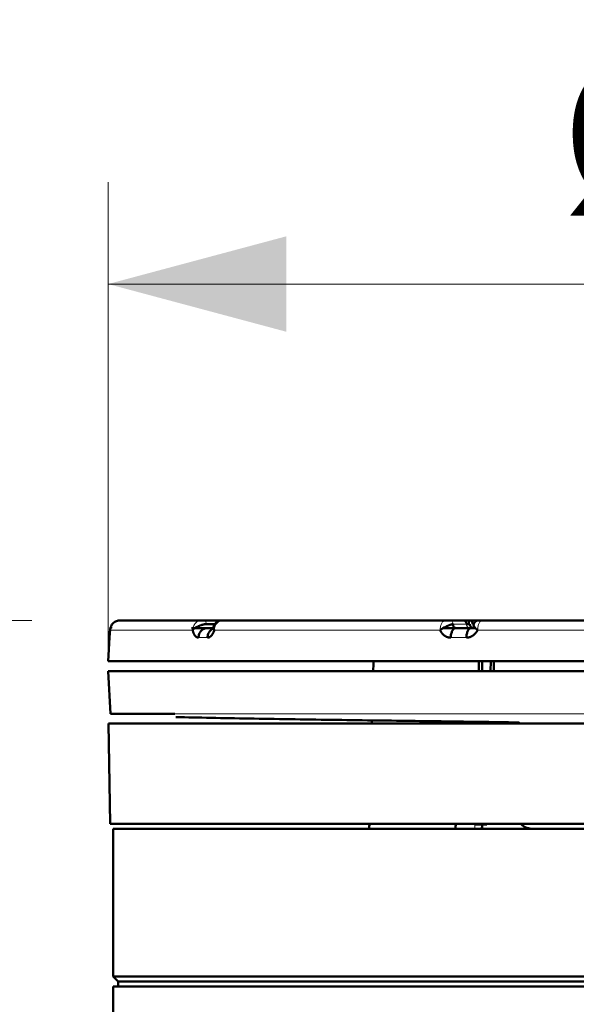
# Model space of a CAD drawing. Header units: millimetres. Extents: x 5 to 414, y 5 to 290.
# Tile 45 of 83: x 210 to 221, y 258 to 277. Entities that reach past the tile are written whole.
import ezdxf

# ---------------------------------------------------------------- set-up
doc = ezdxf.new("R2010")
doc.units = ezdxf.units.MM
doc.layers.add('1', color=7, linetype='Continuous', true_color=0xffffff)
doc.styles.add('Arial', font='Arial')
doc.dimstyles.new('DIMSTYLE_BRK_5', dxfattribs={"dimtxt": 0.18, "dimasz": 0.18, "dimexe": 0.18, "dimexo": 0.0625, "dimgap": 0.09, "dimtad": 0, "dimtih": 1, "dimtoh": 1, "dimdec": 4, "dimzin": 0, "dimdsep": 46, "dimtxsty": 'Standard', "dimcen": 0.09, "dimadec": 0, "dimazin": 0, "dimtfac": 1, "dimtdec": 4, "dimtofl": 0, "dimtmove": 0, "dimatfit": 3, "dimfxl": 1, "dimtolj": 1, "dimtzin": 0, "dimarcsym": 0})
doc.dimstyles.get("Standard").update_dxf_attribs({"dimtxt": 0.18, "dimasz": 0.18, "dimexe": 0.18, "dimexo": 0.0625, "dimgap": 0.09, "dimtad": 0, "dimtih": 1, "dimtoh": 1, "dimdec": 4, "dimzin": 0, "dimdsep": 46, "dimtxsty": 'Standard', "dimcen": 0.09, "dimadec": 0, "dimazin": 0, "dimtfac": 1, "dimtdec": 4, "dimtofl": 0, "dimtmove": 0, "dimatfit": 3, "dimfxl": 1, "dimtolj": 1, "dimtzin": 0, "dimarcsym": 0})

# ---------------------------------------------------------------- blocks, each defined once
blk = doc.blocks.new('_U6')
at = {"layer": '1', "color": 92, "linetype": 'Continuous', "lineweight": 13}
for p, q in [((210.264286, 265.58414), (175.827831, 265.58414)), ((177.827831, 262.08414), (177.827831, 208.98414)), ((187.284692, 205.48414), (175.827831, 205.48414)), ((211.864286, 205.48414), (190.284692, 205.48414))]:
    blk.add_line(p, q, dxfattribs=at)
at = {"layer": '1', "color": 92}
for points in [[(178.411165, 262.08414), (177.244498, 262.08414), (177.827831, 265.58414)], [(177.244498, 208.98414), (178.411165, 208.98414), (177.827831, 205.48414)]]:
    blk.add_solid(points, dxfattribs=at)
at = {"layer": 'Defpoints', "color": 0}
for p in [(212.00253, 265.58414), (177.827831, 205.48414), (211.864286, 205.48414)]:
    blk.add_point(p, dxfattribs=at)
at = {"layer": '1', "color": 1, "lineweight": 13, "insert": (173.264831, 235.53414), "char_height": 3, "attachment_point": 2, "rotation": 90, "style": 'Arial'}
blk.add_mtext('\\A1;\\fArial|b0|i0;\\C1;600', dxfattribs=at)
blk = doc.blocks.new('_U6-2')
at = {"layer": '1', "color": 92, "lineweight": 13}
for p, q in [((211.764286, 264.78414), (211.764286, 274.198852)), ((239.264286, 264.78414), (239.264286, 274.198852)), ((211.764286, 272.198852), (239.264286, 272.198852))]:
    blk.add_line(p, q, dxfattribs=at)
at = {"layer": '1', "color": 92, "lineweight": 18}
for points in [[(211.764286, 272.198852), (215.264283, 273.136674), (215.26429, 271.26103)], [(239.264286, 272.198852), (235.76429, 271.26103), (235.764283, 273.136674)]]:
    blk.add_solid(points, dxfattribs=at)
at = {"layer": '1', "color": 1, "linetype": 'Continuous', "lineweight": 13, "char_height": 3, "attachment_point": 7, "line_spacing_factor": 0.824923, "style": 'Arial'}
for s, insert in [('\\fArial|b0|i0;%%c', (220.697882, 273.54127)), ('\\fArial|b0|i0;\\W1.0000;275', (223.956194, 273.54127))]:
    blk.add_mtext(s, dxfattribs=dict(at, insert=insert))

msp = doc.modelspace()

# ---------------------------------------------------------------- linework, layer by layer
at = {"layer": '1', "color": 7, "linetype": 'Continuous', "lineweight": 50}
for p, q in [((213.60279, 265.58414), (212.00253, 265.58414)), ((213.95378, 265.58414), (213.65678, 265.58414)), ((213.69428, 265.50914), (213.8606, 265.50914)), ((218.39472, 265.58414), (214.02274, 265.58414)), ((218.74365, 265.58414), (218.48071, 265.58414)), ((218.80059, 265.58414), (218.74365, 265.58414)), ((218.89096, 265.58414), (218.80055, 265.58414)), ((218.89096, 265.58414), (219.04338, 265.58414)), ((225.09434, 265.58414), (219.12209, 265.58414)), ((213.40354, 265.43414), (213.71377, 265.43414)), ((213.83358, 265.43414), (213.71378, 265.43414)), ((218.34284, 265.43414), (218.59055, 265.43414)), ((218.90334, 265.43414), (218.60023, 265.43414)), ((218.90334, 265.43414), (218.97966, 265.43414)), ((211.78842, 265.24461), (211.76429, 264.78414)), ((225.51429, 264.78414), (211.76429, 264.78414)), ((219.11496, 264.78411), (219.11496, 264.58411)), ((219.27949, 264.58411), (219.28443, 264.78411)), ((211.76429, 264.58414), (211.80809, 263.74832)), ((225.51429, 264.58414), (211.76429, 264.58414)), ((211.77276, 263.55916), (211.80723, 261.58421)), ((211.77276, 263.55916), (239.25566, 263.55916)), ((219.11496, 263.58813), (219.11496, 263.55914)), ((219.25419, 263.55914), (219.25503, 263.59318)), ((211.80723, 261.58421), (239.22118, 261.58421)), ((211.86429, 261.48414), (211.86429, 258.58414)), ((239.16429, 261.48414), (211.86429, 261.48414)), ((218.97356, 261.57018), (218.97356, 261.58422)), ((219.11496, 261.58422), (219.11496, 261.57018)), ((219.11496, 261.57018), (219.2051, 261.57018)), ((219.2051, 261.57018), (219.20544, 261.58422)), ((211.86429, 258.58414), (211.96429, 258.48414)), ((211.86429, 258.58414), (239.16429, 258.58414)), ((211.86429, 258.38414), (211.86429, 252.88414)), ((211.86429, 258.38414), (237.9472, 258.38414)), ((211.96429, 258.48414), (211.96429, 258.38412)), ((211.96429, 258.48414), (239.06429, 258.48414))]:
    msp.add_line(p, q, dxfattribs=at)
at = {"layer": '1', "color": 2, "linetype": 'Continuous', "lineweight": 13}
for p, q in [((218.80861, 265.50914), (218.54566, 265.50914)), ((211.78957, 265.24461), (211.78842, 265.24461)), ((213.71712, 265.24461), (213.53954, 265.24461)), ((218.80572, 265.24461), (218.49813, 265.24461))]:
    msp.add_line(p, q, dxfattribs=at)
at = {"layer": '1', "color": 7, "linetype": 'Continuous', "lineweight": 50}
for points, knots in [([(212.00253, 265.58414), (211.97739, 265.58414), (211.92658, 265.57442), (211.8616, 265.53272), (211.81657, 265.46998), (211.80422, 265.41973), (211.8029, 265.39462), (211.8029, 265.39461), (211.8029, 265.39461)], [0, 0, 0, 0, 0.24999953, 0.49999906, 0.74999859, 0.99999812, 0.99999812, 1, 1, 1, 1]), ([(213.4268, 265.39461), (213.42747, 265.39464), (213.42883, 265.39508), (213.43149, 265.39761), (213.43464, 265.4022), (213.43859, 265.40706), (213.44379, 265.41165), (213.45002, 265.41655), (213.45717, 265.4229), (213.46741, 265.43108), (213.48744, 265.44515), (213.5128, 265.45958), (213.54635, 265.4751), (213.57551, 265.48615), (213.60677, 265.49601), (213.63378, 265.50315), (213.65746, 265.50746), (213.6751, 265.50912), (213.68604, 265.50929), (213.69154, 265.50923), (213.69428, 265.50914)], [0, 0, 0, 0, 0.01243444, 0.0244872, 0.0483054, 0.07058069, 0.09086722, 0.12674251, 0.15783759, 0.18534569, 0.25368689, 0.38504719, 0.43733738, 0.57330032, 0.65997432, 0.75334676, 0.8640675, 0.92965473, 0.96460008, 1, 1, 1, 1]), ([(213.65678, 265.58414), (213.65463, 265.58414), (213.65001, 265.58414), (213.64286, 265.58414), (213.63595, 265.58414), (213.62952, 265.58414), (213.62373, 265.58414), (213.61867, 265.58414), (213.61438, 265.58414), (213.61088, 265.58414), (213.60812, 265.58414), (213.60606, 265.58414), (213.60462, 265.58414), (213.60371, 265.58414), (213.60323, 265.58414), (213.60308, 265.58414), (213.60318, 265.58414), (213.60344, 265.58414), (213.60379, 265.58414), (213.60415, 265.58414), (213.60446, 265.58414), (213.60463, 265.58414), (213.60456, 265.58414), (213.60412, 265.58414), (213.60329, 265.58414), (213.60279, 265.58414)], [0, 0, 0, 0, 0.04176792, 0.08283676, 0.12489329, 0.16890988, 0.21527425, 0.26398128, 0.31478604, 0.36730141, 0.42105537, 0.47552497, 0.53015688, 0.58438077, 0.63761897, 0.68929309, 0.73882866, 0.7856581, 0.82922448, 0.86898675, 0.90443417, 0.93512764, 0.96082283, 0.98183642, 1, 1, 1, 1]), ([(213.99938, 265.58414), (213.98079, 265.5839), (213.94517, 265.57804), (213.89533, 265.55118), (213.85586, 265.50835), (213.84014, 265.47344), (213.83477, 265.4538)], [0, 0, 0, 0, 0.23805437, 0.48412554, 0.73823652, 1, 1, 1, 1]), ([(213.96563, 265.58371), (213.96521, 265.58368), (213.96022, 265.58336), (213.95271, 265.58248), (213.94628, 265.58078), (213.94335, 265.57947), (213.94314, 265.57915), (213.94334, 265.57914), (213.94386, 265.57925), (213.94472, 265.57949), (213.94694, 265.5802), (213.95457, 265.58272), (213.96153, 265.58382), (213.96697, 265.58414)], [0, 0, 0, 0, 0.02127569, 0.25584368, 0.44502399, 0.57468929, 0.59702597, 0.61584716, 0.63236661, 0.6486127, 0.66682438, 0.74077464, 1, 1, 1, 1]), ([(213.99824, 265.58414), (213.99939, 265.58414), (214.00176, 265.58414), (214.00532, 265.58414), (214.00884, 265.58414), (214.01217, 265.58414), (214.01526, 265.58414), (214.01809, 265.58414), (214.02064, 265.58414), (214.02218, 265.58414), (214.02274, 265.58414)], [0, 0, 0, 0, 0.16517276, 0.33485677, 0.48972445, 0.62778645, 0.74733258, 0.84741122, 0.92925578, 1, 1, 1, 1]), ([(218.28953, 265.39461), (218.29074, 265.39464), (218.29312, 265.39508), (218.29759, 265.39761), (218.30253, 265.4022), (218.30851, 265.40706), (218.31619, 265.41165), (218.32501, 265.41655), (218.33447, 265.4229), (218.34753, 265.43108), (218.37156, 265.44515), (218.39877, 265.45958), (218.43186, 265.4751), (218.4583, 265.48615), (218.48429, 265.49601), (218.50532, 265.50315), (218.52235, 265.50746), (218.53402, 265.50912), (218.54082, 265.50929), (218.54408, 265.50923), (218.54566, 265.50914)], [0, 0, 0, 0, 0.01243444, 0.0244872, 0.0483054, 0.07058069, 0.09086722, 0.12674251, 0.15783759, 0.18534569, 0.25368689, 0.38504719, 0.43733738, 0.57330032, 0.65997432, 0.75334676, 0.8640675, 0.92965473, 0.96460008, 1, 1, 1, 1]), ([(218.48071, 265.58414), (218.47947, 265.58414), (218.47646, 265.58414), (218.47082, 265.58414), (218.46457, 265.58414), (218.45806, 265.58414), (218.45154, 265.58414), (218.44522, 265.58414), (218.43926, 265.58414), (218.43376, 265.58414), (218.42879, 265.58414), (218.42437, 265.58414), (218.4205, 265.58414), (218.41714, 265.58414), (218.41424, 265.58414), (218.41175, 265.58414), (218.40957, 265.58414), (218.40766, 265.58414), (218.40593, 265.58414), (218.40432, 265.58414), (218.40275, 265.58414), (218.40117, 265.58414), (218.39945, 265.58414), (218.39747, 265.58414), (218.39562, 265.58414), (218.39472, 265.58414)], [0, 0, 0, 0, 0.04176792, 0.08283676, 0.12489329, 0.16890988, 0.21527425, 0.26398128, 0.31478604, 0.36730141, 0.42105537, 0.47552497, 0.53015688, 0.58438077, 0.63761897, 0.68929309, 0.73882866, 0.7856581, 0.82922448, 0.86898675, 0.90443417, 0.93512764, 0.96082283, 0.98183642, 1, 1, 1, 1]), ([(218.54566, 265.50914), (218.54562, 265.50868), (218.54553, 265.50773), (218.54543, 265.50629), (218.54534, 265.50478), (218.54527, 265.50322), (218.54523, 265.5016), (218.54522, 265.49992), (218.54524, 265.49819), (218.5453, 265.4964), (218.5454, 265.49456), (218.54553, 265.49267), (218.54572, 265.49073), (218.54596, 265.48875), (218.54625, 265.48673), (218.5466, 265.48466), (218.54701, 265.48256), (218.548, 265.47812), (218.54985, 265.47204), (218.55282, 265.46518), (218.55566, 265.46007), (218.55809, 265.45642), (218.56019, 265.45367), (218.56214, 265.45137), (218.56416, 265.44923), (218.56624, 265.44724), (218.56838, 265.44541), (218.57056, 265.44373), (218.57279, 265.4422), (218.57504, 265.44082), (218.57732, 265.43958), (218.57962, 265.43848), (218.58193, 265.43751), (218.58424, 265.43668), (218.58656, 265.43597), (218.58887, 265.43538), (218.59117, 265.43492), (218.59346, 265.43456), (218.59573, 265.43432), (218.59798, 265.43417), (218.59948, 265.43415), (218.60023, 265.43414)], [0, 0, 0, 0, 0.01178983, 0.02410138, 0.03693474, 0.05028999, 0.0641672, 0.07856644, 0.09348776, 0.10893121, 0.12489684, 0.14138468, 0.15839478, 0.17592716, 0.19398186, 0.2125589, 0.23165831, 0.25128011, 0.33518968, 0.4050773, 0.46093561, 0.50275937, 0.53301162, 0.56280259, 0.59213337, 0.62100514, 0.64941911, 0.67737657, 0.70487885, 0.73192737, 0.75852362, 0.78466915, 0.81036561, 0.83561473, 0.86041833, 0.88477835, 0.90869682, 0.93217587, 0.9552178, 0.97782499, 1, 1, 1, 1]), ([(218.80861, 265.50914), (218.80861, 265.51405), (218.80819, 265.51896), (218.80653, 265.52859), (218.80529, 265.53331), (218.80204, 265.54238), (218.80002, 265.54673), (218.7953, 265.55489), (218.79259, 265.5587), (218.78658, 265.56564), (218.78327, 265.56877), (218.77621, 265.57423), (218.77244, 265.57655), (218.76458, 265.58031), (218.7605, 265.58174), (218.75216, 265.58366), (218.74791, 265.58414), (218.74365, 265.58414)], [0, 0, 0, 0, 0.125, 0.125, 0.25, 0.25, 0.375, 0.375, 0.5, 0.5, 0.625, 0.625, 0.75, 0.75, 0.875, 0.875, 1, 1, 1, 1]), ([(218.87549, 265.50914), (218.87509, 265.50914), (218.86821, 265.50914), (218.83994, 265.50914), (218.80861, 265.50914)], [0, 0, 0, 0, 0.24967173, 1, 1, 1, 1]), ([(218.90793, 265.43449), (218.91732, 265.43403), (218.92979, 265.43489), (218.92473, 265.43731), (218.91207, 265.44457), (218.90312, 265.45068), (218.89538, 265.45761), (218.89011, 265.46385), (218.88685, 265.46843), (218.88404, 265.47319), (218.88081, 265.47988), (218.87669, 265.4924), (218.87526, 265.50255), (218.87559, 265.50914)], [0, 0, 0, 0, 0.26295829, 0.56032385, 0.6634639, 0.73714617, 0.78801666, 0.80826185, 0.82689329, 0.84521708, 0.86416474, 0.90550309, 1, 1, 1, 1]), ([(218.88915, 265.58414), (218.89161, 265.58414), (218.89406, 265.58366), (218.89888, 265.58174), (218.90124, 265.58031), (218.90577, 265.57655), (218.90795, 265.57423), (218.91203, 265.56877), (218.91393, 265.56564), (218.91741, 265.5587), (218.91897, 265.55489), (218.9217, 265.54673), (218.92286, 265.54238), (218.92474, 265.53331), (218.92545, 265.52859), (218.92641, 265.51896), (218.92665, 265.51405), (218.92665, 265.50914)], [0, 0, 0, 0, 0.125, 0.125, 0.25, 0.25, 0.375, 0.375, 0.5, 0.5, 0.625, 0.625, 0.75, 0.75, 0.875, 0.875, 1, 1, 1, 1]), ([(218.95287, 265.50914), (218.94653, 265.50914), (218.93206, 265.50914), (218.92656, 265.50914), (218.92667, 265.50914)], [0, 0, 0, 0, 0.36216518, 1, 1, 1, 1]), ([(218.95115, 265.49756), (218.9508, 265.49691), (218.94938, 265.49388), (218.94769, 265.48615), (218.95007, 265.4751), (218.95813, 265.45958), (218.96862, 265.44515), (218.982, 265.43108), (218.99037, 265.4229), (218.99691, 265.41655), (219.00377, 265.41165), (219.01012, 265.40706), (219.01523, 265.4022), (219.01966, 265.39761), (219.02398, 265.39508), (219.02641, 265.39464), (219.02765, 265.39461)], [0, 0, 0, 0, 0.03662174, 0.16314158, 0.36160951, 0.4379386, 0.62968796, 0.72944703, 0.76960118, 0.81499132, 0.86735923, 0.8969719, 0.9294876, 0.96425552, 0.98184919, 1, 1, 1, 1]), ([(219.04363, 265.58414), (219.03814, 265.58414), (219.02753, 265.58319), (219.01199, 265.57884), (218.99781, 265.57155), (218.97983, 265.5574), (218.96132, 265.53112), (218.95201, 265.50683), (218.94913, 265.49216)], [0, 0, 0, 0, 0.10206647, 0.20305851, 0.30721293, 0.41873874, 0.67740223, 1, 1, 1, 1]), ([(219.04004, 265.58414), (219.04044, 265.58414), (219.04174, 265.58414), (219.04474, 265.58414), (219.0486, 265.58414), (219.0531, 265.58414), (219.05803, 265.58414), (219.0632, 265.58414), (219.06847, 265.58414), (219.07372, 265.58414), (219.07885, 265.58414), (219.08381, 265.58414), (219.08855, 265.58414), (219.09306, 265.58414), (219.09735, 265.58414), (219.10141, 265.58414), (219.10527, 265.58414), (219.10893, 265.58414), (219.1124, 265.58414), (219.11571, 265.58414), (219.11891, 265.58414), (219.12116, 265.58414), (219.12209, 265.58414)], [0, 0, 0, 0, 0.05016576, 0.10315455, 0.15882073, 0.21688435, 0.27690298, 0.33833718, 0.40058926, 0.46302684, 0.52499812, 0.58584285, 0.64490004, 0.70151314, 0.75503346, 0.80482449, 0.8502679, 0.89077996, 0.92585884, 0.95522529, 0.97924125, 1, 1, 1, 1]), ([(211.8029, 265.39461), (211.80285, 265.39383), (211.80274, 265.39226), (211.80258, 265.38992), (211.80242, 265.38759), (211.80225, 265.38528), (211.80209, 265.38299), (211.80193, 265.38071), (211.80177, 265.37844), (211.80161, 265.37619), (211.80145, 265.37395), (211.80129, 265.37173), (211.80114, 265.36952), (211.80098, 265.36733), (211.80082, 265.36515), (211.80066, 265.36299), (211.8005, 265.36084), (211.80034, 265.3587), (211.80019, 265.35658), (211.80003, 265.35447), (211.79987, 265.35238), (211.79972, 265.35031), (211.79956, 265.34824), (211.79941, 265.3462), (211.79925, 265.34416), (211.7991, 265.34214), (211.79894, 265.34014), (211.79879, 265.33815), (211.79863, 265.33618), (211.79848, 265.33422), (211.79801, 265.32827), (211.79725, 265.3187), (211.79621, 265.30624), (211.79522, 265.29478), (211.79429, 265.28439), (211.79342, 265.27512), (211.79263, 265.26705), (211.7919, 265.26018), (211.79141, 265.25588), (211.7911, 265.25332), (211.79094, 265.25203), (211.79079, 265.25085), (211.79064, 265.24976), (211.7905, 265.24878), (211.79037, 265.2479), (211.79024, 265.24713), (211.79012, 265.24646), (211.79001, 265.24589), (211.78991, 265.24542), (211.78981, 265.24506), (211.78972, 265.2448), (211.78964, 265.24464), (211.78959, 265.24462), (211.78957, 265.24461)], [0, 0, 0, 0, 0.00871413, 0.01741809, 0.02611264, 0.03479859, 0.04347672, 0.05214782, 0.06081268, 0.0694721, 0.07812686, 0.08677777, 0.09542563, 0.10407123, 0.11271538, 0.12135886, 0.13000249, 0.13864706, 0.14729338, 0.15594223, 0.16459442, 0.17325075, 0.18191202, 0.19057901, 0.19925252, 0.20793335, 0.21662228, 0.2253201, 0.23402759, 0.24274555, 0.25147474, 0.31402248, 0.376463, 0.43909559, 0.50221677, 0.56470866, 0.62691171, 0.68911495, 0.75160737, 0.76945607, 0.78726251, 0.8050331, 0.82277428, 0.84049253, 0.85819434, 0.87588624, 0.89357476, 0.91126643, 0.92896777, 0.94668531, 0.96442555, 0.98219497, 1, 1, 1, 1]), ([(211.83422, 265.45189), (211.83029, 265.44843), (211.82259, 265.44081), (211.81523, 265.43101), (211.81056, 265.42296), (211.80764, 265.41653), (211.80565, 265.41154), (211.80434, 265.40707), (211.80348, 265.40235), (211.80297, 265.39771), (211.80282, 265.3951), (211.80286, 265.39465), (211.8029, 265.39461)], [0, 0, 0, 0, 0.19379488, 0.41108426, 0.49848687, 0.59732352, 0.71154109, 0.77599009, 0.84650115, 0.92218511, 0.96049067, 1, 1, 1, 1]), ([(213.53954, 265.24461), (213.53911, 265.24461), (213.53826, 265.24462), (213.53698, 265.24465), (213.5357, 265.24471), (213.53442, 265.2448), (213.53315, 265.24491), (213.53188, 265.24504), (213.53062, 265.2452), (213.52936, 265.24538), (213.5281, 265.24559), (213.52684, 265.24581), (213.52559, 265.24607), (213.52434, 265.24634), (213.52309, 265.24665), (213.52184, 265.24697), (213.5206, 265.24732), (213.51936, 265.24769), (213.51813, 265.24809), (213.51689, 265.24851), (213.51567, 265.24896), (213.51444, 265.24943), (213.51321, 265.24992), (213.51199, 265.25044), (213.51078, 265.25098), (213.50956, 265.25154), (213.50835, 265.25213), (213.50714, 265.25274), (213.50593, 265.25338), (213.50473, 265.25404), (213.50103, 265.25615), (213.49495, 265.26018), (213.4867, 265.26705), (213.47876, 265.27512), (213.47115, 265.28439), (213.46391, 265.29477), (213.45709, 265.30623), (213.45075, 265.31869), (213.44632, 265.32885), (213.44348, 265.33603), (213.44203, 265.33986), (213.44062, 265.34375), (213.43925, 265.34768), (213.43792, 265.35168), (213.43663, 265.35572), (213.43537, 265.35983), (213.43416, 265.36398), (213.43299, 265.36819), (213.43186, 265.37246), (213.43077, 265.37678), (213.42972, 265.38116), (213.4287, 265.38559), (213.42773, 265.39007), (213.42711, 265.3931), (213.42681, 265.39461)], [0, 0, 0, 0, 0.00859828, 0.01718764, 0.02576881, 0.03434251, 0.04290946, 0.05147039, 0.06002604, 0.06857712, 0.07712438, 0.08566855, 0.09421035, 0.10275053, 0.11128981, 0.11982894, 0.12836865, 0.13690966, 0.14545273, 0.15399857, 0.16254792, 0.17110152, 0.1796601, 0.18822438, 0.1967951, 0.20537297, 0.21395873, 0.2225531, 0.2311568, 0.23977055, 0.24839506, 0.31086319, 0.37305829, 0.43526945, 0.49778559, 0.56088217, 0.62350651, 0.68595525, 0.74852753, 0.76538961, 0.78221297, 0.79900327, 0.81576621, 0.83250752, 0.84923297, 0.86594831, 0.88265932, 0.89937178, 0.91609148, 0.9328242, 0.94957568, 0.96635167, 0.98315788, 1, 1, 1, 1]), ([(213.71712, 265.24461), (213.71825, 265.26973), (213.72888, 265.31998), (213.7676, 265.38272), (213.81137, 265.41539), (213.83945, 265.42592), (213.84685, 265.42808)], [0, 0, 0, 0, 0.29849632, 0.59699265, 0.89548897, 1, 1, 1, 1]), ([(213.85295, 265.39461), (213.8527, 265.39383), (213.85219, 265.39226), (213.85143, 265.38992), (213.85065, 265.38759), (213.84986, 265.38528), (213.84906, 265.38299), (213.84825, 265.38071), (213.84743, 265.37844), (213.84661, 265.37619), (213.84577, 265.37395), (213.84492, 265.37173), (213.84406, 265.36952), (213.84319, 265.36733), (213.84231, 265.36515), (213.84142, 265.36299), (213.84052, 265.36084), (213.83961, 265.3587), (213.83869, 265.35658), (213.83776, 265.35447), (213.83682, 265.35238), (213.83587, 265.35031), (213.83491, 265.34824), (213.83394, 265.3462), (213.83295, 265.34416), (213.83196, 265.34214), (213.83096, 265.34014), (213.82995, 265.33815), (213.82893, 265.33618), (213.8279, 265.33422), (213.82472, 265.32827), (213.81922, 265.3187), (213.81109, 265.30624), (213.80255, 265.29478), (213.79369, 265.28439), (213.78458, 265.27512), (213.77527, 265.26705), (213.76576, 265.26018), (213.75841, 265.25588), (213.75331, 265.25332), (213.75052, 265.25203), (213.74774, 265.25085), (213.74496, 265.24976), (213.74218, 265.24878), (213.73939, 265.2479), (213.73661, 265.24713), (213.73383, 265.24646), (213.73104, 265.24589), (213.72826, 265.24542), (213.72547, 265.24506), (213.72269, 265.2448), (213.7199, 265.24464), (213.71805, 265.24462), (213.71712, 265.24461)], [0, 0, 0, 0, 0.00871413, 0.01741809, 0.02611264, 0.03479859, 0.04347672, 0.05214782, 0.06081268, 0.0694721, 0.07812686, 0.08677777, 0.09542563, 0.10407123, 0.11271538, 0.12135886, 0.13000249, 0.13864706, 0.14729337, 0.15594223, 0.16459442, 0.17325075, 0.18191202, 0.19057901, 0.19925252, 0.20793335, 0.21662228, 0.2253201, 0.23402759, 0.24274555, 0.25147474, 0.31402248, 0.376463, 0.43909559, 0.50221677, 0.56470866, 0.62691171, 0.68911495, 0.75160737, 0.76945607, 0.78726251, 0.8050331, 0.82277428, 0.84049253, 0.85819434, 0.87588624, 0.89357476, 0.91126643, 0.92896777, 0.94668531, 0.96442555, 0.98219497, 1, 1, 1, 1]), ([(213.83479, 265.45388), (213.83369, 265.4498), (213.83255, 265.44153), (213.83372, 265.43108), (213.83585, 265.4229), (213.83794, 265.41655), (213.84076, 265.41165), (213.84367, 265.40706), (213.84611, 265.4022), (213.84838, 265.39761), (213.85079, 265.39508), (213.85221, 265.39464), (213.85295, 265.39461)], [0, 0, 0, 0, 0.22301105, 0.43232559, 0.51657705, 0.61181467, 0.72169306, 0.78382638, 0.85205084, 0.92500092, 0.96191596, 1, 1, 1, 1]), ([(218.49813, 265.24461), (218.49738, 265.24461), (218.49588, 265.24462), (218.49362, 265.24465), (218.49137, 265.24471), (218.48913, 265.2448), (218.48688, 265.24491), (218.48464, 265.24504), (218.4824, 265.2452), (218.48017, 265.24538), (218.47794, 265.24559), (218.47571, 265.24581), (218.47349, 265.24607), (218.47127, 265.24634), (218.46905, 265.24665), (218.46684, 265.24697), (218.46463, 265.24732), (218.46243, 265.24769), (218.46022, 265.24809), (218.45802, 265.24851), (218.45583, 265.24896), (218.45364, 265.24943), (218.45145, 265.24992), (218.44926, 265.25044), (218.44708, 265.25098), (218.4449, 265.25154), (218.44273, 265.25213), (218.44055, 265.25274), (218.43839, 265.25338), (218.43622, 265.25404), (218.42956, 265.25615), (218.41856, 265.26018), (218.40355, 265.26705), (218.38902, 265.27512), (218.37496, 265.28439), (218.36148, 265.29477), (218.34868, 265.30623), (218.33666, 265.31869), (218.32818, 265.32885), (218.3227, 265.33603), (218.31989, 265.33986), (218.31715, 265.34375), (218.31447, 265.34768), (218.31187, 265.35168), (218.30933, 265.35572), (218.30686, 265.35983), (218.30445, 265.36398), (218.30212, 265.36819), (218.29985, 265.37246), (218.29765, 265.37678), (218.29552, 265.38116), (218.29345, 265.38559), (218.29145, 265.39007), (218.29018, 265.3931), (218.28954, 265.39461)], [0, 0, 0, 0, 0.00859828, 0.01718764, 0.02576881, 0.03434251, 0.04290946, 0.05147039, 0.06002604, 0.06857712, 0.07712438, 0.08566855, 0.09421035, 0.10275053, 0.11128981, 0.11982894, 0.12836865, 0.13690966, 0.14545273, 0.15399857, 0.16254792, 0.17110152, 0.1796601, 0.18822438, 0.1967951, 0.20537297, 0.21395873, 0.2225531, 0.2311568, 0.23977055, 0.24839506, 0.31086319, 0.37305829, 0.43526945, 0.49778559, 0.56088217, 0.62350651, 0.68595525, 0.74852753, 0.76538961, 0.78221297, 0.79900327, 0.81576621, 0.83250752, 0.84923297, 0.86594831, 0.88265932, 0.89937178, 0.91609148, 0.9328242, 0.94957568, 0.96635167, 0.98315788, 1, 1, 1, 1]), ([(219.02764, 265.39461), (219.02726, 265.39383), (219.0265, 265.39226), (219.02533, 265.38992), (219.02414, 265.38759), (219.02294, 265.38528), (219.02172, 265.38299), (219.02048, 265.38071), (219.01922, 265.37844), (219.01794, 265.37619), (219.01665, 265.37395), (219.01534, 265.37173), (219.01401, 265.36952), (219.01266, 265.36733), (219.0113, 265.36515), (219.00991, 265.36299), (219.00851, 265.36084), (219.00709, 265.3587), (219.00566, 265.35658), (219.0042, 265.35447), (219.00273, 265.35238), (219.00124, 265.35031), (218.99973, 265.34824), (218.99821, 265.3462), (218.99666, 265.34416), (218.9951, 265.34214), (218.99352, 265.34014), (218.99192, 265.33815), (218.99031, 265.33618), (218.98868, 265.33422), (218.98363, 265.32827), (218.97487, 265.3187), (218.96182, 265.30624), (218.94803, 265.29478), (218.93362, 265.28439), (218.9187, 265.27512), (218.90337, 265.26705), (218.88763, 265.26018), (218.87538, 265.25588), (218.86686, 265.25332), (218.8622, 265.25203), (218.85753, 265.25085), (218.85286, 265.24976), (218.84818, 265.24878), (218.84349, 265.2479), (218.8388, 265.24713), (218.83409, 265.24646), (218.82938, 265.24589), (218.82466, 265.24542), (218.81994, 265.24506), (218.8152, 265.2448), (218.81046, 265.24464), (218.8073, 265.24462), (218.80572, 265.24461)], [0, 0, 0, 0, 0.00871413, 0.01741809, 0.02611264, 0.03479859, 0.04347672, 0.05214782, 0.06081268, 0.0694721, 0.07812686, 0.08677777, 0.09542563, 0.10407123, 0.11271538, 0.12135886, 0.13000249, 0.13864706, 0.14729337, 0.15594223, 0.16459442, 0.17325075, 0.18191202, 0.19057901, 0.19925252, 0.20793335, 0.21662228, 0.2253201, 0.23402759, 0.24274555, 0.25147474, 0.31402248, 0.376463, 0.43909559, 0.50221677, 0.56470866, 0.62691171, 0.68911495, 0.75160737, 0.76945607, 0.78726251, 0.8050331, 0.82277428, 0.84049253, 0.85819434, 0.87588624, 0.89357476, 0.91126643, 0.92896777, 0.94668531, 0.96442555, 0.98219497, 1, 1, 1, 1]), ([(213.07809, 263.74867), (212.99899, 263.74867), (212.74321, 263.74867), (212.37717, 263.74867), (212.04982, 263.74867), (211.85214, 263.74867), (211.80807, 263.74867), (211.80807, 263.74867)], [0, 0, 0, 0, 0.09492024, 0.32119018, 0.54746012, 0.77373006, 1, 1, 1, 1]), ([(213.09476, 263.68395), (213.10412, 263.68368), (213.29101, 263.67836), (213.76803, 263.66834), (214.50621, 263.65419), (215.30895, 263.641), (216.12512, 263.62881), (216.92548, 263.6177), (217.6771, 263.60772), (218.35062, 263.59888), (218.91936, 263.59121), (219.3597, 263.58468), (219.63749, 263.57978), (219.77509, 263.57625), (219.81881, 263.5745), (219.83447, 263.5736), (219.84159, 263.57287), (219.84316, 263.57251), (219.8435, 263.57239), (219.84366, 263.57229), (219.84372, 263.57223), (219.84374, 263.57216), (219.8437, 263.57207), (219.84325, 263.57181), (219.84105, 263.57145), (219.82392, 263.56991), (219.72524, 263.5681), (219.53891, 263.56591), (219.36903, 263.56485), (219.27913, 263.56465)], [0, 0, 0, 0, 0.00727228, 0.14372119, 0.2736372, 0.39572622, 0.50869903, 0.61127156, 0.70216486, 0.78010506, 0.84382355, 0.89205676, 0.92354755, 0.93262671, 0.93543452, 0.93706829, 0.93744959, 0.93750379, 0.93754537, 0.93756336, 0.93758092, 0.9375993, 0.93761963, 0.93766912, 0.93791283, 0.93849307, 0.94390638, 0.97024107, 1, 1, 1, 1]), ([(219.11496, 261.57018), (219.10576, 261.56995), (219.08349, 261.56958), (219.04426, 261.56939), (219.00503, 261.56958), (218.98276, 261.56995), (218.97356, 261.57018)], [0, 0, 0, 0, 0.24999999, 0.49999998, 0.74999999, 1, 1, 1, 1]), ([(220.11135, 261.48414), (220.09965, 261.48414), (220.08803, 261.48476), (220.07068, 261.48661), (220.06492, 261.48738), (220.05342, 261.48923), (220.04769, 261.49031), (220.03056, 261.49401), (220.01935, 261.49707), (219.99734, 261.50432), (219.97573, 261.51272), (219.95494, 261.5234), (219.93966, 261.53227), (219.93461, 261.53538), (219.92463, 261.54188), (219.91974, 261.54525), (219.90533, 261.55573), (219.89275, 261.5659), (219.88082, 261.57693), (219.87769, 261.57993)], [0, 0, 0, 0, 0.13581882, 0.13581882, 0.20372823, 0.20372823, 0.27163764, 0.27163764, 0.40745645, 0.40745645, 0.54327527, 0.67909409, 0.67909409, 0.7470035, 0.7470035, 0.81491291, 0.81491291, 0.95073172, 1, 1, 1, 1])]:
    msp.add_open_spline(points, degree=3, knots=knots, dxfattribs=at)
at = {"layer": '1', "color": 2, "linetype": 'Continuous', "lineweight": 13}
for points, knots in [([(213.60279, 265.58414), (213.58062, 265.58414), (213.53584, 265.57442), (213.47855, 265.53272), (213.43886, 265.46998), (213.42796, 265.41973), (213.4268, 265.39461)], [0, 0, 0, 0, 0.24999996, 0.49999995, 0.74999996, 1, 1, 1, 1]), ([(213.69428, 265.50914), (213.69428, 265.5189), (213.69232, 265.53862), (213.68398, 265.56355), (213.67151, 265.58024), (213.66165, 265.58414), (213.65678, 265.58414)], [0, 0, 0, 0, 0.25000004, 0.50000005, 0.75000004, 1, 1, 1, 1]), ([(214.02274, 265.58414), (214.00135, 265.58414), (213.95815, 265.57442), (213.90288, 265.53272), (213.86458, 265.46998), (213.85407, 265.41973), (213.85295, 265.39462), (213.85295, 265.39461), (213.85295, 265.39461)], [0, 0, 0, 0, 0.24999953, 0.49999906, 0.74999859, 0.99999812, 0.99999812, 1, 1, 1, 1]), ([(218.39472, 265.58414), (218.38147, 265.58414), (218.35471, 265.57442), (218.32046, 265.53272), (218.29674, 265.46998), (218.29023, 265.41973), (218.28953, 265.39461)], [0, 0, 0, 0, 0.24999996, 0.49999995, 0.74999996, 1, 1, 1, 1]), ([(218.54566, 265.50914), (218.54566, 265.5189), (218.54228, 265.53862), (218.52783, 265.56355), (218.50624, 265.58024), (218.48916, 265.58414), (218.48071, 265.58414)], [0, 0, 0, 0, 0.25000004, 0.50000005, 0.75000004, 1, 1, 1, 1]), ([(218.87356, 265.43414), (218.86931, 265.43414), (218.86506, 265.43462), (218.85672, 265.43654), (218.85263, 265.43797), (218.84477, 265.44173), (218.84101, 265.44405), (218.83394, 265.44951), (218.83064, 265.45264), (218.82462, 265.45958), (218.82191, 265.46339), (218.81719, 265.47155), (218.81518, 265.4759), (218.81192, 265.48497), (218.81068, 265.48969), (218.80902, 265.49932), (218.80861, 265.50423), (218.80861, 265.50914)], [0, 0, 0, 0, 0.125, 0.125, 0.25, 0.25, 0.375, 0.375, 0.5, 0.5, 0.625, 0.625, 0.75, 0.75, 0.875, 0.875, 1, 1, 1, 1]), ([(219.12209, 265.58414), (219.1102, 265.58414), (219.08616, 265.57442), (219.05542, 265.53272), (219.03412, 265.46998), (219.02827, 265.41973), (219.02765, 265.39462), (219.02765, 265.39461), (219.02765, 265.39461)], [0, 0, 0, 0, 0.24999953, 0.49999906, 0.74999859, 0.99999812, 0.99999812, 1, 1, 1, 1]), ([(213.4268, 265.39461), (213.30208, 265.39461), (213.18406, 265.39461), (212.96183, 265.39461), (212.85762, 265.39461), (212.66334, 265.39461), (212.57327, 265.39461), (212.40759, 265.39461), (212.33198, 265.39461), (212.19544, 265.39461), (212.13453, 265.39461), (212.0276, 265.39461), (211.98158, 265.39461), (211.90461, 265.39461), (211.87365, 265.39461), (211.82689, 265.39461), (211.81109, 265.39461), (211.8029, 265.39461)], [0, 0, 0, 0, 0.125, 0.125, 0.25, 0.25, 0.375, 0.375, 0.5, 0.5, 0.625, 0.625, 0.75, 0.75, 0.875, 0.875, 1, 1, 1, 1]), ([(225.08813, 265.39461), (224.8245, 265.39461), (224.5611, 265.39461), (224.03565, 265.39461), (223.7736, 265.39461), (223.25173, 265.39461), (222.9919, 265.39461), (222.47532, 265.39461), (222.21858, 265.39461), (221.70903, 265.39461), (221.45623, 265.39461), (220.95539, 265.39461), (220.70737, 265.39461), (220.21692, 265.39461), (219.9745, 265.39461), (219.49607, 265.39461), (219.26006, 265.39461), (219.02765, 265.39461)], [0, 0, 0, 0, 0.125, 0.125, 0.25, 0.25, 0.375, 0.375, 0.5, 0.5, 0.625, 0.625, 0.75, 0.75, 0.875, 0.875, 1, 1, 1, 1]), ([(225.51429, 263.74867), (225.06593, 263.74867), (224.1686, 263.74867), (222.83606, 263.74867), (221.52918, 263.74867), (220.26071, 263.74867), (219.04283, 263.74867), (217.88728, 263.74867), (216.80518, 263.74867), (215.80695, 263.74867), (214.90221, 263.74867), (214.09966, 263.74867), (213.5039, 263.74867), (213.18755, 263.74867), (213.07809, 263.74867)], [0, 0, 0, 0, 0.08635206, 0.17270411, 0.25905617, 0.34540823, 0.43176029, 0.51811234, 0.6044644, 0.69081646, 0.77716852, 0.86352057, 0.94987263, 1, 1, 1, 1]), ([(218.97356, 261.57018), (218.97356, 261.54519), (218.97244, 261.51581), (218.97002, 261.48666), (218.96963, 261.48229)], [0, 0, 0, 0, 0.84986588, 1, 1, 1, 1])]:
    msp.add_open_spline(points, degree=3, knots=knots, dxfattribs=at)
at = {"layer": '1', "color": 7, "linetype": 'Continuous', "lineweight": 50}
for points in [[(218.8493, 265.50914), (218.8493, 265.5189), (218.85147, 265.53862), (218.86074, 265.56355), (218.87458, 265.58024), (218.88554, 265.58414), (218.89096, 265.58414)], [(213.71378, 265.43414), (213.69184, 265.43414), (213.6475, 265.42442), (213.59077, 265.38272), (213.55147, 265.31998), (213.54069, 265.26973), (213.53954, 265.24461)], [(218.60023, 265.43414), (218.58737, 265.43414), (218.56139, 265.42442), (218.52815, 265.38272), (218.50513, 265.31998), (218.49881, 265.26973), (218.49813, 265.24461)], [(218.80572, 265.24461), (218.80636, 265.26973), (218.81241, 265.31998), (218.83442, 265.38272), (218.8662, 265.42442), (218.89104, 265.43414), (218.90334, 265.43414)], [(216.97544, 264.58412), (216.97713, 264.65078), (216.97881, 264.71744), (216.9805, 264.7841)], [(219.05096, 264.78412), (219.05072, 264.71745), (219.05047, 264.65078), (219.05023, 264.58412)], [(219.34406, 264.58412), (219.34499, 264.65078), (219.34592, 264.71745), (219.34684, 264.78412)], [(216.94946, 263.5591), (216.94996, 263.57853), (216.95045, 263.59796), (216.95094, 263.6174)], [(219.04672, 263.58922), (219.04669, 263.5792), (219.04665, 263.56917), (219.04662, 263.55915)], [(219.3297, 263.55915), (219.32982, 263.56774), (219.32994, 263.57632), (219.33006, 263.58491)], [(216.89683, 261.48416), (216.89768, 261.51753), (216.89852, 261.55089), (216.89937, 261.58425)], [(218.59728, 261.58422), (218.59601, 261.55086), (218.59474, 261.51751), (218.59347, 261.48416)], [(219.11141, 261.48266), (219.11373, 261.51171), (219.11491, 261.54095), (219.11496, 261.57018)]]:
    msp.add_open_spline(points, degree=3, dxfattribs=at)
at = {"layer": '1', "color": 2, "linetype": 'Continuous', "lineweight": 13}
msp.add_open_spline([(218.28953, 265.39461), (218.06532, 265.39461), (217.6249, 265.39461), (216.99051, 265.39461), (216.38448, 265.39461), (215.80881, 265.39461), (215.26543, 265.39461), (214.75614, 265.39461), (214.28263, 265.39461), (213.99187, 265.39461), (213.85295, 265.39461)], degree=3, dxfattribs=at)

# ---------------------------------------------------------------- dimensions: what is measured, and where the dimension line sits
at = {"layer": '1', "color": 1, "linetype": 'Continuous', "lineweight": 13}
dim = msp.add_linear_dim(base=(239.26429, 272.19885), p1=(211.76429, 264.78414), p2=(239.26429, 264.78414), dimstyle='Standard', override={"dimtxt": 3, "dimasz": 3.5, "dimexe": 2, "dimexo": 0, "dimgap": 1.5, "dimtad": 1, "dimtih": 0, "dimtoh": 0, "dimdec": 3, "dimlfac": 10, "dimzin": 8, "dimdsep": 44, "dimlunit": 2, "dimpost": '%%c<>', "dimtxsty": 'Arial', "dimsah": 1, "dimse1": 0, "dimse2": 0, "dimsd1": 0, "dimsd2": 0, "dimclrd": 92, "dimclre": 92, "dimclrt": 1, "dimtol": 0, "dimtm": -0.1, "dimtfac": 0.5, "dimtdec": 3, "dimtofl": 1, "dimtmove": 0, "dimtzin": 8, "dimlwd": 13, "dimlwe": 13}, dxfattribs=at)
dim.commit()
dim.dimension.update_dxf_attribs({"geometry": '_U6-2', "text_midpoint": (225.51429, 272.19885), "dimtype": 160})
dim = msp.add_linear_dim(base=(177.82783, 205.48414), p1=(212.00253, 265.58414), p2=(211.86429, 205.48414), angle=90, text='\\fArial|b0|i0;\\C1;600', dimstyle='DIMSTYLE_BRK_5', override={"dimtxt": 3, "dimasz": 3.5, "dimexe": 2, "dimexo": 0, "dimgap": 1.5, "dimtad": 1, "dimtih": 0, "dimtoh": 0, "dimdec": 3, "dimlfac": 1, "dimzin": 8, "dimdsep": 44, "dimlunit": 2, "dimpost": '', "dimtxsty": 'Arial', "dimsah": 1, "dimse1": 0, "dimse2": 0, "dimsd1": 0, "dimsd2": 0, "dimclrd": 92, "dimclre": 92, "dimclrt": 1, "dimtol": 0, "dimtm": -0.1, "dimtfac": 0.5, "dimtdec": 3, "dimtofl": 1, "dimtmove": 0, "dimtzin": 8, "dimlwd": 13, "dimlwe": 13}, dxfattribs=at)
dim.commit()
dim.dimension.update_dxf_attribs({"geometry": '_U6', "text_midpoint": (177.82783, 235.53414), "dimtype": 160})

doc.saveas('drawing.dxf')
